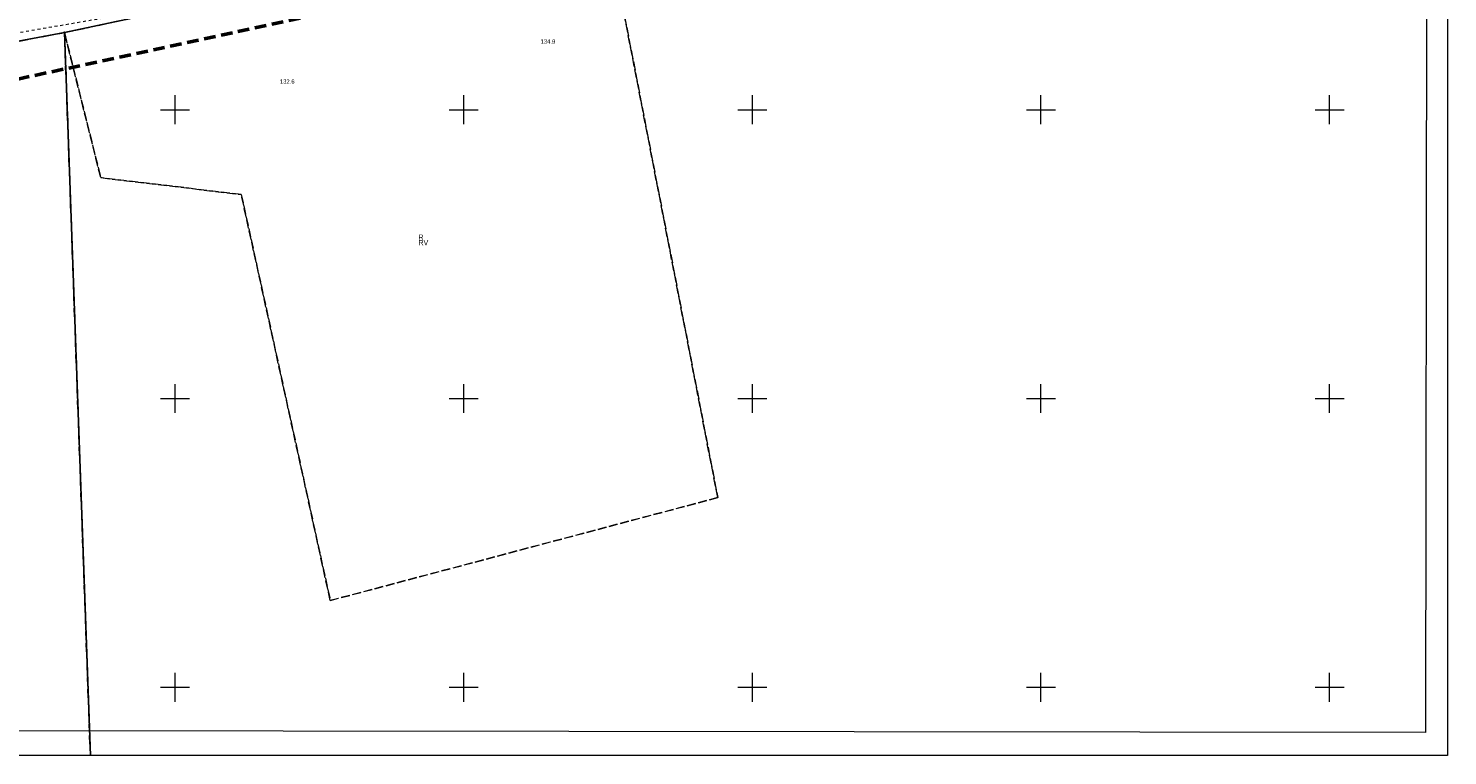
# Model space of a CAD drawing. Header units: metres. Extents: x 6443052 to 6445155, y 6013553 to 6014840.
# Tile 21 of 36: x 6444149 to 6444641, y 6013876 to 6014128. Entities that reach past the tile are written whole.
import ezdxf
from ezdxf.enums import TextEntityAlignment as Align

# ---------------------------------------------------------------- set-up
doc = ezdxf.new("R2010")
doc.units = ezdxf.units.M
doc.header["$MEASUREMENT"] = 0
for name, pattern in [('L_0_03', [2, 1, -1]), ('L_0_06', [4, 3, -1]), ('L_0_0C', [6, 4, -2])]:
    doc.linetypes.add(name, pattern=pattern)
for name, color, linetype, lineweight in [('202_punkt_graniczny', 7, 'CONTINUOUS', 18), ('209_oznaczenie_konturu_klasyfikacyjnego', 3, 'CONTINUOUS', 18), ('210_oznaczenie_konturu_uzytku_gruntowego', 3, 'CONTINUOUS', 18), ('217_kontur_klasyfikacyjny', 3, 'L_0_06', 18), ('218_kontur_uzytku_gruntowego', 3, 'L_0_06', 18), ('219_dzialka_ewidencyjna', 96, 'CONTINUOUS', 25), ('Ramka_wewn_2_i_opis', 7, 'CONTINUOUS', 18), ('siatka', 7, 'CONTINUOUS', 18), ('Uzytki_gruntowe_POMIOERZONE', 7, 'L_0_03', 18), ('wys_odzysk', 7, 'CONTINUOUS', 18), ('ZAKRES', 212, 'L_0_0C', 50)]:
    doc.layers.add(name, color=color, linetype=linetype, lineweight=lineweight)
doc.layers.add('ramka_zewn', color=212, linetype='CONTINUOUS', lineweight=18, plot=False)
doc.styles.add('Arial CE', font='Arial CE.ttf')

msp = doc.modelspace()

# ---------------------------------------------------------------- linework, layer by layer
at = {"layer": '202_punkt_graniczny', "lineweight": 18}
msp.add_circle((6444161.67, 6014126.69), 0.25, dxfattribs=at)
at = {"layer": '217_kontur_klasyfikacyjny', "lineweight": 18}
for p, q in [((6444348.89, 6014167.69), (6444388.01, 6013965.69)), ((6444388.01, 6013965.69), (6444348.89, 6014167.69)), ((6444260.16, 6014147.71), (6444161.67, 6014126.69)), ((6444161.67, 6014126.69), (6444118.54, 6014118.63)), ((6444161.67, 6014126.69), (6444170.64, 6013876.36)), ((6444174.24, 6014076.47), (6444161.67, 6014126.69)), ((6444170.64, 6013876.36), (6444161.67, 6014126.69)), ((6444161.67, 6014126.69), (6444174.24, 6014076.47)), ((6444222.93, 6014070.63), (6444174.24, 6014076.47)), ((6444174.24, 6014076.47), (6444222.93, 6014070.63)), ((6444253.76, 6013930.04), (6444222.93, 6014070.63)), ((6444222.93, 6014070.63), (6444253.76, 6013930.04)), ((6444388.01, 6013965.69), (6444253.76, 6013930.04)), ((6444253.76, 6013930.04), (6444388.01, 6013965.69))]:
    msp.add_line(p, q, dxfattribs=at)
at = {"layer": '218_kontur_uzytku_gruntowego', "lineweight": 18}
for p, q in [((6444348.89, 6014167.69), (6444388.01, 6013965.69)), ((6444388.01, 6013965.69), (6444348.89, 6014167.69)), ((6444161.67, 6014126.69), (6444260.16, 6014147.71)), ((6444260.16, 6014147.71), (6444161.67, 6014126.69)), ((6444118.54, 6014118.63), (6444161.67, 6014126.69)), ((6444161.67, 6014126.69), (6444118.54, 6014118.63)), ((6444161.67, 6014126.69), (6444170.64, 6013876.36)), ((6444174.24, 6014076.47), (6444161.67, 6014126.69)), ((6444170.64, 6013876.36), (6444161.67, 6014126.69)), ((6444161.67, 6014126.69), (6444174.24, 6014076.47)), ((6444222.93, 6014070.63), (6444174.24, 6014076.47)), ((6444174.24, 6014076.47), (6444222.93, 6014070.63)), ((6444253.76, 6013930.04), (6444222.93, 6014070.63)), ((6444222.93, 6014070.63), (6444253.76, 6013930.04)), ((6444388.01, 6013965.69), (6444253.76, 6013930.04)), ((6444253.76, 6013930.04), (6444388.01, 6013965.69))]:
    msp.add_line(p, q, dxfattribs=at)
at = {"layer": '219_dzialka_ewidencyjna', "linetype": 'Continuous', "lineweight": 25}
for p, q in [((6444260.16, 6014147.71), (6444161.67, 6014126.69)), ((6444161.67, 6014126.69), (6444118.54, 6014118.63)), ((6444161.67, 6014126.69), (6444170.64, 6013876.36))]:
    msp.add_line(p, q, dxfattribs=at)
at = {"layer": 'Ramka_wewn_2_i_opis', "linetype": 'Continuous', "lineweight": 18}
for p, q in [((6444633.9, 6014456.6), (6444633.27, 6013884.4)), ((6444633.27, 6013884.4), (6443810.57, 6013885.3))]:
    msp.add_line(p, q, dxfattribs=at)
at = {"layer": 'ramka_zewn', "linetype": 'Continuous', "lineweight": 13}
for p, q in [((6444640.88, 6014464.41), (6444640.88, 6013876.36)), ((6444640.88, 6013876.36), (6443805.82, 6013876.36))]:
    msp.add_line(p, q, dxfattribs=at)
at = {"layer": 'siatka', "color": 7, "linetype": 'Continuous', "lineweight": 13}
for p, q in [((6444200, 6014095), (6444200, 6014105)), ((6444300, 6014095), (6444300, 6014105)), ((6444400, 6014095), (6444400, 6014105)), ((6444500, 6014095), (6444500, 6014105)), ((6444600, 6014095), (6444600, 6014105)), ((6444195, 6014100), (6444205, 6014100)), ((6444295, 6014100), (6444305, 6014100)), ((6444395, 6014100), (6444405, 6014100)), ((6444495, 6014100), (6444505, 6014100)), ((6444595, 6014100), (6444605, 6014100)), ((6444200, 6013995), (6444200, 6014005)), ((6444300, 6013995), (6444300, 6014005)), ((6444400, 6013995), (6444400, 6014005)), ((6444500, 6013995), (6444500, 6014005)), ((6444600, 6013995), (6444600, 6014005)), ((6444195, 6014000), (6444205, 6014000)), ((6444295, 6014000), (6444305, 6014000)), ((6444395, 6014000), (6444405, 6014000)), ((6444495, 6014000), (6444505, 6014000)), ((6444595, 6014000), (6444605, 6014000)), ((6444200, 6013895), (6444200, 6013905)), ((6444300, 6013895), (6444300, 6013905)), ((6444400, 6013895), (6444400, 6013905)), ((6444500, 6013895), (6444500, 6013905)), ((6444600, 6013895), (6444600, 6013905)), ((6444195, 6013900), (6444205, 6013900)), ((6444295, 6013900), (6444305, 6013900)), ((6444395, 6013900), (6444405, 6013900)), ((6444495, 6013900), (6444505, 6013900)), ((6444595, 6013900), (6444605, 6013900))]:
    msp.add_line(p, q, dxfattribs=at)
at = {"layer": 'Uzytki_gruntowe_POMIOERZONE', "lineweight": 18}
msp.add_line((6444324.81, 6014157.3), (6444142.32, 6014126.02), dxfattribs=at)
msp.add_line((6444324.81, 6014157.3), (6444142.32, 6014126.02), dxfattribs=at)
at = {"layer": 'ZAKRES', "lineweight": 50}
msp.add_line((6444419.26, 6014169.59), (6444091.88, 6014099.04), dxfattribs=at)

# ---------------------------------------------------------------- texts
at = {"layer": '209_oznaczenie_konturu_klasyfikacyjnego', "style": 'Arial CE', "width": 0.78}
msp.add_text('RV', height=1.8, dxfattribs=at).set_placement((6444284.31, 6014054.87), align=Align.TOP_LEFT)
at = {"layer": '210_oznaczenie_konturu_uzytku_gruntowego', "style": 'Arial CE', "width": 0.78}
msp.add_text('R', height=1.8, dxfattribs=at).set_placement((6444284.31, 6014056.77), align=Align.TOP_LEFT)
at = {"layer": 'wys_odzysk', "style": 'Arial CE', "width": 0.78}
for s, p in [('134.9', (6444326.61, 6014124.36)), ('134.9', (6444326.61, 6014124.36)), ('132.6', (6444236.3, 6014110.5)), ('132.6', (6444236.3, 6014110.5))]:
    msp.add_text(s, height=1.5, dxfattribs=at).set_placement(p, align=Align.TOP_LEFT)

doc.saveas('drawing.dxf')
